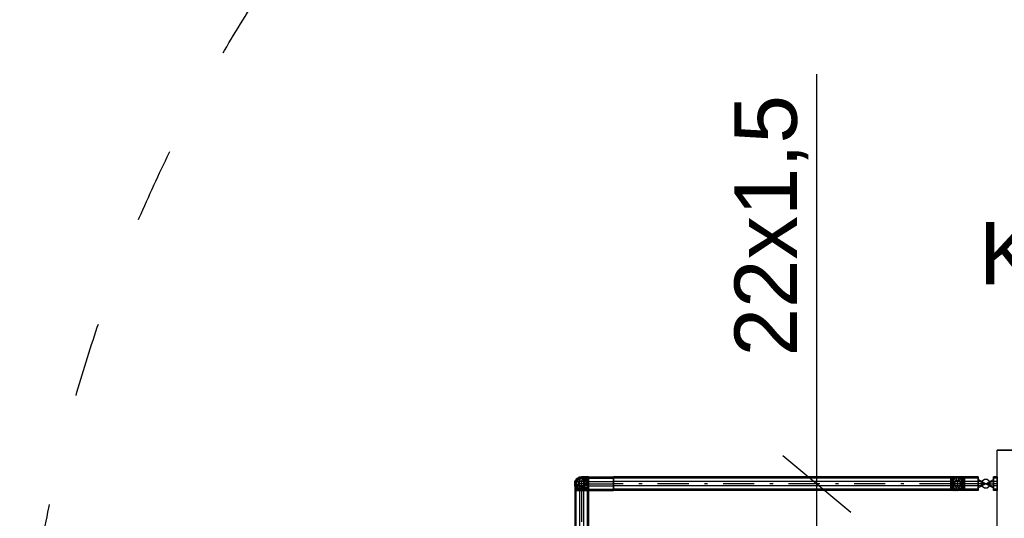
# Model space of a CAD drawing. Header units: millimetres. Extents: x 49721 to 99817, y 15126 to 82527.
# Tile 22 of 25: x 88970 to 90548, y 77772 to 78572. Entities that reach past the tile are written whole.
import ezdxf

# ---------------------------------------------------------------- set-up
doc = ezdxf.new("R2010")
doc.units = ezdxf.units.MM
doc.linetypes.add('ACAD_ISO03W100', pattern=[30, 12, -18])
doc.linetypes.add('DASHDOT', pattern=[105, 50, -25, 5, -25])
doc.layers.add('2__NP___VYKUROVACIE_TELES_', color=3, linetype='Continuous', lineweight=30)
for name, color, linetype in [('NEDEFINOVAN__POTRUBIE', 7, 'Continuous'), ('POLO_KY', 7, 'Continuous'), ('PR_VODN__POTRUBIE', 7, 'Continuous')]:
    doc.layers.add(name, color=color, linetype=linetype)
doc.styles.add('ARIAL', font='arial.ttf')

msp = doc.modelspace()

# ---------------------------------------------------------------- linework, layer by layer
msp.add_line((90192.9, 77872.9), (90302.4, 77781.8))
at = {"color": 8, "linetype": 'ACAD_ISO03W100', "ltscale": 10}
msp.add_circle((91338, 77318.7), 2368.4, dxfattribs=at)
at = {"layer": '2__NP___VYKUROVACIE_TELES_', "color": 92}
msp.add_line((90537, 77281.4), (90537, 77881.4), dxfattribs=at)
msp.add_line((90537, 77281.4), (90537, 77881.4), dxfattribs=at)
msp.add_lwpolyline([(91737, 77881.4), (90537, 77881.4), (90537, 77881.4), (91737, 77881.4), (91737, 77881.4)], dxfattribs=at)
at = {"layer": 'NEDEFINOVAN__POTRUBIE', "color": 7}
for p, q in [((90518.5, 77827.4), (90506.4, 77834)), ((90518.5, 77827.4), (90506.4, 77834)), ((90506.4, 77831.5), (90506.4, 77834)), ((90506.4, 77834), (90506.4, 77834)), ((90506.4, 77834), (90506.4, 77831.5)), ((90518.5, 77827.4), (90506.4, 77831.5)), ((90518.5, 77827.4), (90506.4, 77831.5)), ((90506.4, 77827.4), (90506.4, 77831.5)), ((90506.4, 77831.5), (90506.4, 77827.4)), ((90518.5, 77827.4), (90530.7, 77834)), ((90518.5, 77827.4), (90530.7, 77834)), ((90518.5, 77827.4), (90530.7, 77831.5)), ((90518.5, 77827.4), (90530.7, 77831.5)), ((90537, 77838.4), (90530.7, 77838.4)), ((90530.7, 77838.4), (90530.7, 77836.3)), ((90530.7, 77836.3), (90530.7, 77838.4)), ((90537, 77836.3), (90530.7, 77836.3)), ((90537, 77836.3), (90530.7, 77836.3)), ((90530.7, 77836.3), (90530.7, 77830.8)), ((90530.7, 77830.8), (90530.7, 77836.3)), ((90530.7, 77831.5), (90530.7, 77834)), ((90530.7, 77834), (90530.7, 77834)), ((90530.7, 77834), (90530.7, 77831.5)), ((90530.7, 77827.4), (90530.7, 77831.5)), ((90530.7, 77831.5), (90530.7, 77827.4)), ((90537, 77830.8), (90530.7, 77830.8)), ((90537, 77830.8), (90530.7, 77830.8)), ((90530.7, 77830.8), (90530.7, 77824)), ((90530.7, 77824), (90530.7, 77830.8)), ((90537, 77838.4), (90537, 77836.3)), ((90537, 77836.3), (90537, 77838.4)), ((90537, 77836.3), (90537, 77830.8)), ((90537, 77830.8), (90537, 77836.3)), ((90537, 77830.8), (90537, 77824)), ((90537, 77824), (90537, 77830.8)), ((90518.5, 77827.4), (90506.4, 77827.4)), ((90518.5, 77827.4), (90506.4, 77823.3)), ((90518.5, 77827.4), (90506.4, 77820.7)), ((90518.5, 77827.4), (90506.4, 77820.7)), ((90518.5, 77827.4), (90506.4, 77823.3)), ((90518.5, 77827.4), (90506.4, 77827.4)), ((90506.4, 77827.4), (90506.4, 77823.3)), ((90506.4, 77823.3), (90506.4, 77827.4)), ((90506.4, 77823.3), (90506.4, 77820.7)), ((90506.4, 77820.7), (90506.4, 77823.3)), ((90506.4, 77820.7), (90506.4, 77820.7)), ((90518.5, 77827.4), (90530.7, 77827.4)), ((90518.5, 77827.4), (90530.7, 77823.3)), ((90518.5, 77827.4), (90530.7, 77820.7)), ((90518.5, 77827.4), (90530.7, 77820.7)), ((90518.5, 77827.4), (90530.7, 77823.3)), ((90518.5, 77827.4), (90530.7, 77827.4)), ((90518.5, 77827.4), (90518.5, 77827.4)), ((90518.5, 77827.4), (90518.5, 77827.4)), ((90518.5, 77827.4), (90518.5, 77827.4)), ((90518.5, 77827.4), (90518.5, 77827.4)), ((90518.5, 77827.4), (90518.5, 77827.4)), ((90518.5, 77827.4), (90518.5, 77827.4)), ((90518.5, 77827.4), (90518.5, 77827.4)), ((90518.5, 77827.4), (90518.5, 77827.4)), ((90518.5, 77827.4), (90518.5, 77827.4)), ((90518.5, 77827.4), (90518.5, 77827.4)), ((90518.5, 77827.4), (90518.5, 77827.4)), ((90518.5, 77827.4), (90518.5, 77827.4)), ((90518.5, 77827.4), (90518.5, 77827.4)), ((90518.5, 77827.4), (90518.5, 77827.4)), ((90518.5, 77827.4), (90518.5, 77827.4)), ((90518.5, 77827.4), (90518.5, 77827.4)), ((90518.5, 77827.4), (90518.5, 77827.4)), ((90518.5, 77827.4), (90518.5, 77827.4)), ((90518.5, 77827.4), (90518.5, 77827.4)), ((90518.5, 77827.4), (90518.5, 77827.4)), ((90518.5, 77827.4), (90518.5, 77827.4)), ((90537, 77827.4), (90530.7, 77827.4)), ((90530.7, 77827.4), (90530.7, 77823.3)), ((90530.7, 77823.3), (90530.7, 77827.4)), ((90537, 77824), (90530.7, 77824)), ((90537, 77824), (90530.7, 77824)), ((90530.7, 77824), (90530.7, 77818.5)), ((90530.7, 77818.5), (90530.7, 77824)), ((90530.7, 77823.3), (90530.7, 77820.7)), ((90530.7, 77820.7), (90530.7, 77823.3)), ((90530.7, 77820.7), (90530.7, 77820.7)), ((90537, 77818.5), (90530.7, 77818.5)), ((90537, 77818.5), (90530.7, 77818.5)), ((90530.7, 77818.5), (90530.7, 77816.4)), ((90530.7, 77816.4), (90530.7, 77818.5)), ((90537, 77816.4), (90530.7, 77816.4)), ((90537, 77824), (90537, 77818.5)), ((90537, 77818.5), (90537, 77824)), ((90537, 77818.5), (90537, 77816.4)), ((90537, 77816.4), (90537, 77818.5))]:
    msp.add_line(p, q, dxfattribs=at)
msp.add_lwpolyline([(90511.5, 77827.4), (90512.9, 77823.3), (90516.4, 77820.7), (90520.7, 77820.7), (90524.2, 77823.3), (90525.5, 77827.4), (90524.2, 77831.5), (90520.7, 77834), (90516.4, 77834), (90512.9, 77831.5), (90511.5, 77827.4)], dxfattribs=at)
at = {"layer": 'POLO_KY', "color": 7}
msp.add_line((90247.6, 77335.4), (90247.6, 78484.7), dxfattribs=at)
at = {"layer": 'PR_VODN__POTRUBIE', "color": 12}
for p, q in [((89863.9, 77836.3), (89859.9, 77830.8)), ((89863.9, 77836.3), (89859.9, 77830.8)), ((89859.9, 77830.8), (89859.9, 77830.8)), ((89859.9, 77830.8), (89859.9, 77824)), ((89859.9, 77830.8), (89859.9, 77824)), ((89870.4, 77838.4), (89863.9, 77836.3)), ((89870.4, 77838.4), (89863.9, 77836.3)), ((89863.9, 77836.3), (89863.9, 77836.3)), ((89870.4, 77838.4), (89870.4, 77838.4)), ((89876.9, 77836.3), (89870.4, 77838.4)), ((89876.9, 77836.3), (89870.4, 77838.4)), ((89876.9, 77836.3), (89876.9, 77836.3)), ((89880.9, 77830.8), (89876.9, 77836.3)), ((89880.9, 77830.8), (89876.9, 77836.3)), ((89880.9, 77830.8), (89880.9, 77830.8)), ((89880.9, 77824), (89880.9, 77830.8)), ((89880.9, 77824), (89880.9, 77830.8)), ((89881.4, 77838.4), (89921.7, 77838.4)), ((89881.4, 77838.4), (89881.4, 77836.3)), ((89881.4, 77836.3), (89881.4, 77838.4)), ((89881.4, 77836.3), (89921.7, 77836.3)), ((89881.4, 77836.3), (89921.7, 77836.3)), ((89881.4, 77836.3), (89881.4, 77830.8)), ((89881.4, 77830.8), (89881.4, 77836.3)), ((89881.4, 77830.8), (89921.7, 77830.8)), ((89881.4, 77830.8), (89921.7, 77830.8)), ((89881.4, 77830.8), (89881.4, 77824)), ((89881.4, 77824), (89881.4, 77830.8)), ((90462.4, 77838.4), (89921.7, 77838.4)), ((89921.7, 77838.4), (89921.7, 77836.3)), ((89921.7, 77836.3), (89921.7, 77838.4)), ((89921.7, 77838.4), (89921.7, 77836.3)), ((89921.7, 77836.3), (89921.7, 77838.4)), ((90462.4, 77836.3), (89921.7, 77836.3)), ((90462.4, 77836.3), (89921.7, 77836.3)), ((89921.7, 77836.3), (89921.7, 77830.8)), ((89921.7, 77830.8), (89921.7, 77836.3)), ((89921.7, 77836.3), (89921.7, 77830.8)), ((89921.7, 77830.8), (89921.7, 77836.3)), ((90462.4, 77830.8), (89921.7, 77830.8)), ((90462.4, 77830.8), (89921.7, 77830.8)), ((89921.7, 77830.8), (89921.7, 77824)), ((89921.7, 77824), (89921.7, 77830.8)), ((89921.7, 77830.8), (89921.7, 77824)), ((89921.7, 77824), (89921.7, 77830.8)), ((90462.4, 77838.4), (90462.4, 77836.3)), ((90462.4, 77836.3), (90462.4, 77838.4)), ((90462.4, 77836.3), (90462.4, 77830.8)), ((90462.4, 77830.8), (90462.4, 77836.3)), ((90462.4, 77830.8), (90462.4, 77824)), ((90462.4, 77824), (90462.4, 77830.8)), ((90467, 77836.3), (90463, 77830.8)), ((90467, 77836.3), (90463, 77830.8)), ((90463, 77830.8), (90463, 77830.8)), ((90463, 77830.8), (90463, 77824)), ((90463, 77830.8), (90463, 77824)), ((90473.4, 77838.4), (90467, 77836.3)), ((90473.4, 77838.4), (90467, 77836.3)), ((90467, 77836.3), (90467, 77836.3)), ((90473.4, 77838.4), (90473.4, 77838.4)), ((90479.9, 77836.3), (90473.4, 77838.4)), ((90479.9, 77836.3), (90473.4, 77838.4)), ((90479.9, 77836.3), (90479.9, 77836.3)), ((90483.9, 77830.8), (90479.9, 77836.3)), ((90483.9, 77830.8), (90479.9, 77836.3)), ((90483.9, 77830.8), (90483.9, 77830.8)), ((90483.9, 77824), (90483.9, 77830.8)), ((90483.9, 77824), (90483.9, 77830.8)), ((90506.4, 77838.4), (90484.4, 77838.4)), ((90484.4, 77838.4), (90484.4, 77836.3)), ((90484.4, 77836.3), (90484.4, 77838.4)), ((90506.4, 77836.3), (90484.4, 77836.3)), ((90506.4, 77836.3), (90484.4, 77836.3)), ((90484.4, 77836.3), (90484.4, 77830.8)), ((90484.4, 77830.8), (90484.4, 77836.3)), ((90506.4, 77830.8), (90484.4, 77830.8)), ((90506.4, 77830.8), (90484.4, 77830.8)), ((90484.4, 77830.8), (90484.4, 77824)), ((90484.4, 77824), (90484.4, 77830.8)), ((90506.4, 77838.4), (90506.4, 77836.3)), ((90506.4, 77836.3), (90506.4, 77838.4)), ((90506.4, 77836.3), (90506.4, 77830.8)), ((90506.4, 77830.8), (90506.4, 77836.3)), ((90506.4, 77830.8), (90506.4, 77824)), ((90506.4, 77824), (90506.4, 77830.8)), ((89859.4, 77816.4), (89859.4, 77081.4)), ((89859.4, 77816.4), (89861.5, 77816.4)), ((89861.5, 77816.4), (89859.4, 77816.4)), ((89859.9, 77824), (89859.9, 77824)), ((89859.9, 77824), (89863.9, 77818.5)), ((89859.9, 77824), (89863.9, 77818.5)), ((89861.5, 77816.4), (89861.5, 77081.4)), ((89861.5, 77816.4), (89861.5, 77081.4)), ((89861.5, 77816.4), (89867, 77816.4)), ((89867, 77816.4), (89861.5, 77816.4)), ((89863.9, 77818.5), (89863.9, 77818.5)), ((89863.9, 77818.5), (89870.4, 77816.4)), ((89863.9, 77818.5), (89870.4, 77816.4)), ((89867, 77816.4), (89867, 77081.4)), ((89867, 77816.4), (89867, 77081.4)), ((89867, 77816.4), (89873.8, 77816.4)), ((89873.8, 77816.4), (89867, 77816.4)), ((89870.4, 77816.4), (89876.9, 77818.5)), ((89870.4, 77816.4), (89876.9, 77818.5)), ((89870.4, 77816.4), (89870.4, 77816.4)), ((89873.8, 77816.4), (89873.8, 77081.4)), ((89873.8, 77816.4), (89873.8, 77081.4)), ((89873.8, 77816.4), (89879.3, 77816.4)), ((89879.3, 77816.4), (89873.8, 77816.4)), ((89876.9, 77818.5), (89880.9, 77824)), ((89876.9, 77818.5), (89880.9, 77824)), ((89876.9, 77818.5), (89876.9, 77818.5)), ((89879.3, 77816.4), (89879.3, 77081.4)), ((89879.3, 77816.4), (89879.3, 77081.4)), ((89879.3, 77816.4), (89881.4, 77816.4)), ((89881.4, 77816.4), (89879.3, 77816.4)), ((89880.9, 77824), (89880.9, 77824)), ((89881.4, 77824), (89921.7, 77824)), ((89881.4, 77824), (89921.7, 77824)), ((89881.4, 77824), (89881.4, 77818.5)), ((89881.4, 77818.5), (89881.4, 77824)), ((89881.4, 77818.5), (89921.7, 77818.5)), ((89881.4, 77818.5), (89921.7, 77818.5)), ((89881.4, 77818.5), (89881.4, 77816.4)), ((89881.4, 77816.4), (89881.4, 77818.5)), ((89881.4, 77816.4), (89881.4, 77081.4)), ((89881.4, 77816.4), (89921.7, 77816.4)), ((90462.4, 77824), (89921.7, 77824)), ((90462.4, 77824), (89921.7, 77824)), ((89921.7, 77824), (89921.7, 77818.5)), ((89921.7, 77818.5), (89921.7, 77824)), ((89921.7, 77824), (89921.7, 77818.5)), ((89921.7, 77818.5), (89921.7, 77824)), ((90462.4, 77818.5), (89921.7, 77818.5)), ((90462.4, 77818.5), (89921.7, 77818.5)), ((89921.7, 77818.5), (89921.7, 77816.4)), ((89921.7, 77816.4), (89921.7, 77818.5)), ((89921.7, 77818.5), (89921.7, 77816.4)), ((89921.7, 77816.4), (89921.7, 77818.5)), ((90462.4, 77816.4), (89921.7, 77816.4)), ((90462.4, 77824), (90462.4, 77818.5)), ((90462.4, 77818.5), (90462.4, 77824)), ((90462.4, 77818.5), (90462.4, 77816.4)), ((90462.4, 77816.4), (90462.4, 77818.5)), ((90463, 77824), (90463, 77824)), ((90463, 77824), (90467, 77818.5)), ((90463, 77824), (90467, 77818.5)), ((90467, 77818.5), (90467, 77818.5)), ((90467, 77818.5), (90473.4, 77816.4)), ((90467, 77818.5), (90473.4, 77816.4)), ((90473.4, 77816.4), (90479.9, 77818.5)), ((90473.4, 77816.4), (90479.9, 77818.5)), ((90473.4, 77816.4), (90473.4, 77816.4)), ((90479.9, 77818.5), (90483.9, 77824)), ((90479.9, 77818.5), (90483.9, 77824)), ((90479.9, 77818.5), (90479.9, 77818.5)), ((90483.9, 77824), (90483.9, 77824)), ((90506.4, 77824), (90484.4, 77824)), ((90506.4, 77824), (90484.4, 77824)), ((90484.4, 77824), (90484.4, 77818.5)), ((90484.4, 77818.5), (90484.4, 77824)), ((90506.4, 77818.5), (90484.4, 77818.5)), ((90506.4, 77818.5), (90484.4, 77818.5)), ((90484.4, 77818.5), (90484.4, 77816.4)), ((90484.4, 77816.4), (90484.4, 77818.5)), ((90506.4, 77816.4), (90484.4, 77816.4)), ((90506.4, 77824), (90506.4, 77818.5)), ((90506.4, 77818.5), (90506.4, 77824)), ((90506.4, 77818.5), (90506.4, 77816.4)), ((90506.4, 77816.4), (90506.4, 77818.5))]:
    msp.add_line(p, q, dxfattribs=at)
at = {"layer": 'PR_VODN__POTRUBIE', "color": 160, "linetype": 'DASHDOT'}
for p, q in [((89870.4, 77816.4), (89870.4, 77081.4)), ((89881.4, 77827.4), (89921.7, 77827.4)), ((90462.4, 77827.4), (89921.7, 77827.4)), ((90506.4, 77827.4), (90484.4, 77827.4))]:
    msp.add_line(p, q, dxfattribs=at)
at = {"layer": 'PR_VODN__POTRUBIE', "color": 12}
for points in [[(89859.4, 77827.4), (89861.5, 77820.9), (89867, 77816.9), (89873.8, 77816.9), (89879.3, 77820.9), (89881.4, 77827.4), (89879.3, 77833.9), (89873.8, 77837.9), (89867, 77837.9), (89861.5, 77833.9), (89859.4, 77827.4)], [(89859.4, 77827), (89861.5, 77820.8), (89867, 77816.9), (89873.8, 77816.9), (89879.3, 77820.8), (89881.4, 77827), (89879.3, 77833.3), (89873.8, 77837.1), (89867, 77837.1), (89861.5, 77833.3), (89859.4, 77827)], [(89859.4, 77825.9), (89861.5, 77820.3), (89867, 77816.9), (89873.8, 77816.9), (89879.3, 77820.3), (89881.4, 77825.9), (89879.3, 77831.5), (89873.8, 77835), (89867, 77835), (89861.5, 77831.5), (89859.4, 77825.9)], [(89859.4, 77824.2), (89861.5, 77819.6), (89867, 77816.8), (89873.8, 77816.8), (89879.3, 77819.6), (89881.4, 77824.2), (89879.3, 77828.7), (89873.8, 77831.6), (89867, 77831.6), (89861.5, 77828.7), (89859.4, 77824.2)], [(89870.4, 77838.4), (89876.9, 77836.3), (89880.9, 77830.8), (89880.9, 77824), (89876.9, 77818.5), (89870.4, 77816.4), (89863.9, 77818.5), (89859.9, 77824), (89859.9, 77830.8), (89863.9, 77836.3), (89870.4, 77838.4)], [(89881.4, 77830.8), (89875.8, 77830.8), (89870.7, 77830.8), (89866.2, 77830.8), (89862.8, 77830.8), (89860.7, 77830.8), (89859.9, 77830.8)], [(89870.8, 77838.4), (89877, 77836.3), (89880.9, 77830.8), (89880.9, 77824), (89877, 77818.5), (89870.8, 77816.4), (89864.5, 77818.5), (89860.7, 77824), (89860.7, 77830.8), (89864.5, 77836.3), (89870.8, 77838.4)], [(89861.5, 77833.9), (89861.5, 77833.3), (89861.5, 77831.5), (89861.5, 77828.7), (89861.5, 77825.1), (89861.5, 77820.9), (89861.5, 77816.4)], [(89871.9, 77838.4), (89877.5, 77836.3), (89880.9, 77830.8), (89880.9, 77824), (89877.5, 77818.5), (89871.9, 77816.4), (89866.3, 77818.5), (89862.8, 77824), (89862.8, 77830.8), (89866.3, 77836.3), (89871.9, 77838.4)], [(89881.4, 77836.3), (89876.9, 77836.3), (89872.7, 77836.3), (89869.1, 77836.3), (89866.3, 77836.3), (89864.5, 77836.3), (89863.9, 77836.3)], [(89873.6, 77838.4), (89878.2, 77836.3), (89881, 77830.8), (89881, 77824), (89878.2, 77818.5), (89873.6, 77816.4), (89869.1, 77818.5), (89866.2, 77824), (89866.2, 77830.8), (89869.1, 77836.3), (89873.6, 77838.4)], [(89867, 77837.9), (89867, 77837.1), (89867, 77835), (89867, 77831.6), (89867, 77827.1), (89867, 77821.9), (89867, 77816.4)], [(89881.4, 77838.4), (89878.6, 77838.4), (89875.9, 77838.4), (89873.6, 77838.4), (89871.9, 77838.4), (89870.8, 77838.4), (89870.4, 77838.4)], [(89875.9, 77838.4), (89879.1, 77836.3), (89881.1, 77830.8), (89881.1, 77824), (89879.1, 77818.5), (89875.9, 77816.4), (89872.7, 77818.5), (89870.7, 77824), (89870.7, 77830.8), (89872.7, 77836.3), (89875.9, 77838.4)], [(89873.8, 77837.9), (89873.8, 77837.1), (89873.8, 77835), (89873.8, 77831.6), (89873.8, 77827.1), (89873.8, 77821.9), (89873.8, 77816.4)], [(89878.6, 77838.4), (89880.2, 77836.3), (89881.3, 77830.8), (89881.3, 77824), (89880.2, 77818.5), (89878.6, 77816.4), (89876.9, 77818.5), (89875.8, 77824), (89875.8, 77830.8), (89876.9, 77836.3), (89878.6, 77838.4)], [(89881.4, 77836.3), (89880.2, 77836.3), (89879.1, 77836.3), (89878.2, 77836.3), (89877.5, 77836.3), (89877, 77836.3), (89876.9, 77836.3)], [(89879.3, 77833.9), (89879.3, 77833.3), (89879.3, 77831.5), (89879.3, 77828.7), (89879.3, 77825.1), (89879.3, 77820.9), (89879.3, 77816.4)], [(89881.4, 77830.8), (89881.3, 77830.8), (89881.1, 77830.8), (89881, 77830.8), (89880.9, 77830.8), (89880.9, 77830.8), (89880.9, 77830.8)], [(89881.4, 77838.4), (89881.4, 77836.3), (89881.4, 77830.8), (89881.4, 77824), (89881.4, 77818.5), (89881.4, 77816.4), (89881.4, 77818.5), (89881.4, 77824), (89881.4, 77830.8), (89881.4, 77836.3), (89881.4, 77838.4)], [(90462.4, 77838.4), (90462.4, 77836.3), (90462.4, 77830.8), (90462.4, 77824), (90462.4, 77818.5), (90462.4, 77816.4), (90462.4, 77818.5), (90462.4, 77824), (90462.4, 77830.8), (90462.4, 77836.3), (90462.4, 77838.4)], [(90473.4, 77838.4), (90473.1, 77838.4), (90472, 77838.4), (90470.2, 77838.4), (90467.9, 77838.4), (90465.3, 77838.4), (90462.4, 77838.4)], [(90467, 77836.3), (90466.8, 77836.3), (90466.4, 77836.3), (90465.6, 77836.3), (90464.7, 77836.3), (90463.6, 77836.3), (90462.4, 77836.3)], [(90479.9, 77836.3), (90479.3, 77836.3), (90477.6, 77836.3), (90474.8, 77836.3), (90471.2, 77836.3), (90467, 77836.3), (90462.4, 77836.3)], [(90463, 77830.8), (90463, 77830.8), (90462.9, 77830.8), (90462.8, 77830.8), (90462.7, 77830.8), (90462.6, 77830.8), (90462.4, 77830.8)], [(90483.9, 77830.8), (90483.2, 77830.8), (90481, 77830.8), (90477.6, 77830.8), (90473.2, 77830.8), (90468, 77830.8), (90462.4, 77830.8)], [(90465.3, 77838.4), (90463.6, 77836.3), (90462.6, 77830.8), (90462.6, 77824), (90463.6, 77818.5), (90465.3, 77816.4), (90467, 77818.5), (90468, 77824), (90468, 77830.8), (90467, 77836.3), (90465.3, 77838.4)], [(90467.9, 77838.4), (90464.7, 77836.3), (90462.7, 77830.8), (90462.7, 77824), (90464.7, 77818.5), (90467.9, 77816.4), (90471.2, 77818.5), (90473.2, 77824), (90473.2, 77830.8), (90471.2, 77836.3), (90467.9, 77838.4)], [(90470.2, 77838.4), (90465.6, 77836.3), (90462.8, 77830.8), (90462.8, 77824), (90465.6, 77818.5), (90470.2, 77816.4), (90474.8, 77818.5), (90477.6, 77824), (90477.6, 77830.8), (90474.8, 77836.3), (90470.2, 77838.4)], [(90472, 77838.4), (90466.4, 77836.3), (90462.9, 77830.8), (90462.9, 77824), (90466.4, 77818.5), (90472, 77816.4), (90477.6, 77818.5), (90481, 77824), (90481, 77830.8), (90477.6, 77836.3), (90472, 77838.4)], [(90473.4, 77838.4), (90479.9, 77836.3), (90483.9, 77830.8), (90483.9, 77824), (90479.9, 77818.5), (90473.4, 77816.4), (90467, 77818.5), (90463, 77824), (90463, 77830.8), (90467, 77836.3), (90473.4, 77838.4)], [(90473.4, 77838.4), (90467, 77836.3), (90463, 77830.8), (90463, 77824), (90467, 77818.5), (90473.4, 77816.4), (90479.9, 77818.5), (90483.9, 77824), (90483.9, 77830.8), (90479.9, 77836.3), (90473.4, 77838.4)], [(90473.1, 77838.4), (90466.8, 77836.3), (90463, 77830.8), (90463, 77824), (90466.8, 77818.5), (90473.1, 77816.4), (90479.3, 77818.5), (90483.2, 77824), (90483.2, 77830.8), (90479.3, 77836.3), (90473.1, 77838.4)], [(90484.4, 77830.8), (90478.9, 77830.8), (90473.7, 77830.8), (90469.3, 77830.8), (90465.8, 77830.8), (90463.7, 77830.8), (90463, 77830.8)], [(90473.8, 77838.4), (90480.1, 77836.3), (90483.9, 77830.8), (90483.9, 77824), (90480.1, 77818.5), (90473.8, 77816.4), (90467.6, 77818.5), (90463.7, 77824), (90463.7, 77830.8), (90467.6, 77836.3), (90473.8, 77838.4)], [(90474.9, 77838.4), (90480.5, 77836.3), (90484, 77830.8), (90484, 77824), (90480.5, 77818.5), (90474.9, 77816.4), (90469.3, 77818.5), (90465.8, 77824), (90465.8, 77830.8), (90469.3, 77836.3), (90474.9, 77838.4)], [(90484.4, 77836.3), (90479.9, 77836.3), (90475.7, 77836.3), (90472.1, 77836.3), (90469.3, 77836.3), (90467.6, 77836.3), (90467, 77836.3)], [(90476.7, 77838.4), (90481.2, 77836.3), (90484.1, 77830.8), (90484.1, 77824), (90481.2, 77818.5), (90476.7, 77816.4), (90472.1, 77818.5), (90469.3, 77824), (90469.3, 77830.8), (90472.1, 77836.3), (90476.7, 77838.4)], [(90484.4, 77838.4), (90481.6, 77838.4), (90478.9, 77838.4), (90476.7, 77838.4), (90474.9, 77838.4), (90473.8, 77838.4), (90473.4, 77838.4)], [(90478.9, 77838.4), (90482.2, 77836.3), (90484.2, 77830.8), (90484.2, 77824), (90482.2, 77818.5), (90478.9, 77816.4), (90475.7, 77818.5), (90473.7, 77824), (90473.7, 77830.8), (90475.7, 77836.3), (90478.9, 77838.4)], [(90481.6, 77838.4), (90483.3, 77836.3), (90484.3, 77830.8), (90484.3, 77824), (90483.3, 77818.5), (90481.6, 77816.4), (90479.9, 77818.5), (90478.9, 77824), (90478.9, 77830.8), (90479.9, 77836.3), (90481.6, 77838.4)], [(90484.4, 77836.3), (90483.3, 77836.3), (90482.2, 77836.3), (90481.2, 77836.3), (90480.5, 77836.3), (90480.1, 77836.3), (90479.9, 77836.3)], [(90484.4, 77830.8), (90484.3, 77830.8), (90484.2, 77830.8), (90484.1, 77830.8), (90484, 77830.8), (90483.9, 77830.8), (90483.9, 77830.8)], [(90484.4, 77838.4), (90484.4, 77836.3), (90484.4, 77830.8), (90484.4, 77824), (90484.4, 77818.5), (90484.4, 77816.4), (90484.4, 77818.5), (90484.4, 77824), (90484.4, 77830.8), (90484.4, 77836.3), (90484.4, 77838.4)], [(89859.4, 77827.4), (89859.4, 77827), (89859.4, 77825.9), (89859.4, 77824.2), (89859.4, 77821.9), (89859.4, 77819.2), (89859.4, 77816.4)], [(89859.4, 77821.9), (89861.5, 77818.7), (89867, 77816.7), (89873.8, 77816.7), (89879.3, 77818.7), (89881.4, 77821.9), (89879.3, 77825.1), (89873.8, 77827.1), (89867, 77827.1), (89861.5, 77825.1), (89859.4, 77821.9)], [(89859.4, 77819.2), (89861.5, 77817.6), (89867, 77816.5), (89873.8, 77816.5), (89879.3, 77817.6), (89881.4, 77819.2), (89879.3, 77820.9), (89873.8, 77821.9), (89867, 77821.9), (89861.5, 77820.9), (89859.4, 77819.2)], [(89859.4, 77816.4), (89861.5, 77816.4), (89867, 77816.4), (89873.8, 77816.4), (89879.3, 77816.4), (89881.4, 77816.4), (89879.3, 77816.4), (89873.8, 77816.4), (89867, 77816.4), (89861.5, 77816.4), (89859.4, 77816.4)], [(89881.4, 77824), (89875.8, 77824), (89870.7, 77824), (89866.2, 77824), (89862.8, 77824), (89860.7, 77824), (89859.9, 77824)], [(89861.5, 77820.9), (89861.5, 77820.8), (89861.5, 77820.3), (89861.5, 77819.6), (89861.5, 77818.7), (89861.5, 77817.6), (89861.5, 77816.4)], [(89881.4, 77818.5), (89876.9, 77818.5), (89872.7, 77818.5), (89869.1, 77818.5), (89866.3, 77818.5), (89864.5, 77818.5), (89863.9, 77818.5)], [(89867, 77816.9), (89867, 77816.9), (89867, 77816.9), (89867, 77816.8), (89867, 77816.7), (89867, 77816.5), (89867, 77816.4)], [(89881.4, 77816.4), (89878.6, 77816.4), (89875.9, 77816.4), (89873.6, 77816.4), (89871.9, 77816.4), (89870.8, 77816.4), (89870.4, 77816.4)], [(89873.8, 77816.9), (89873.8, 77816.9), (89873.8, 77816.9), (89873.8, 77816.8), (89873.8, 77816.7), (89873.8, 77816.5), (89873.8, 77816.4)], [(89881.4, 77818.5), (89880.2, 77818.5), (89879.1, 77818.5), (89878.2, 77818.5), (89877.5, 77818.5), (89877, 77818.5), (89876.9, 77818.5)], [(89879.3, 77820.9), (89879.3, 77820.8), (89879.3, 77820.3), (89879.3, 77819.6), (89879.3, 77818.7), (89879.3, 77817.6), (89879.3, 77816.4)], [(89881.4, 77824), (89881.3, 77824), (89881.1, 77824), (89881, 77824), (89880.9, 77824), (89880.9, 77824), (89880.9, 77824)], [(89881.4, 77827.4), (89881.4, 77827), (89881.4, 77825.9), (89881.4, 77824.2), (89881.4, 77821.9), (89881.4, 77819.2), (89881.4, 77816.4)], [(90463, 77824), (90463, 77824), (90462.9, 77824), (90462.8, 77824), (90462.7, 77824), (90462.6, 77824), (90462.4, 77824)], [(90483.9, 77824), (90483.2, 77824), (90481, 77824), (90477.6, 77824), (90473.2, 77824), (90468, 77824), (90462.4, 77824)], [(90467, 77818.5), (90466.8, 77818.5), (90466.4, 77818.5), (90465.6, 77818.5), (90464.7, 77818.5), (90463.6, 77818.5), (90462.4, 77818.5)], [(90479.9, 77818.5), (90479.3, 77818.5), (90477.6, 77818.5), (90474.8, 77818.5), (90471.2, 77818.5), (90467, 77818.5), (90462.4, 77818.5)], [(90473.4, 77816.4), (90473.1, 77816.4), (90472, 77816.4), (90470.2, 77816.4), (90467.9, 77816.4), (90465.3, 77816.4), (90462.4, 77816.4)], [(90484.4, 77824), (90478.9, 77824), (90473.7, 77824), (90469.3, 77824), (90465.8, 77824), (90463.7, 77824), (90463, 77824)], [(90484.4, 77818.5), (90479.9, 77818.5), (90475.7, 77818.5), (90472.1, 77818.5), (90469.3, 77818.5), (90467.6, 77818.5), (90467, 77818.5)], [(90484.4, 77816.4), (90481.6, 77816.4), (90478.9, 77816.4), (90476.7, 77816.4), (90474.9, 77816.4), (90473.8, 77816.4), (90473.4, 77816.4)], [(90484.4, 77818.5), (90483.3, 77818.5), (90482.2, 77818.5), (90481.2, 77818.5), (90480.5, 77818.5), (90480.1, 77818.5), (90479.9, 77818.5)], [(90484.4, 77824), (90484.3, 77824), (90484.2, 77824), (90484.1, 77824), (90484, 77824), (90483.9, 77824), (90483.9, 77824)]]:
    msp.add_lwpolyline(points, dxfattribs=at)
at = {"layer": 'PR_VODN__POTRUBIE', "color": 160, "linetype": 'DASHDOT'}
for points in [[(89870.4, 77838.4), (89863.9, 77836.3), (89859.9, 77830.8), (89859.9, 77824), (89863.9, 77818.5), (89870.4, 77816.4), (89876.9, 77818.5), (89880.9, 77824), (89880.9, 77830.8), (89876.9, 77836.3), (89870.4, 77838.4)], [(90473.4, 77838.4), (90467, 77836.3), (90463, 77830.8), (90463, 77824), (90467, 77818.5), (90473.4, 77816.4), (90479.9, 77818.5), (90483.9, 77824), (90483.9, 77830.8), (90479.9, 77836.3), (90473.4, 77838.4)], [(89870.4, 77827.4), (89870.4, 77826.9), (89870.4, 77825.3), (89870.4, 77822.9), (89870.4, 77819.8), (89870.4, 77816.4)], [(89881.4, 77827.4), (89878, 77827.4), (89874.9, 77827.4), (89872.5, 77827.4), (89870.9, 77827.4), (89870.4, 77827.4)], [(89921.7, 77827.4), (89921.7, 77827.4)], [(90473.4, 77827.4), (90472.9, 77827.4), (90471.3, 77827.4), (90468.9, 77827.4), (90465.8, 77827.4), (90462.4, 77827.4)], [(90484.4, 77827.4), (90481, 77827.4), (90478, 77827.4), (90475.5, 77827.4), (90474, 77827.4), (90473.4, 77827.4)]]:
    msp.add_lwpolyline(points, dxfattribs=at)

# ---------------------------------------------------------------- texts
at = {"layer": 'POLO_KY', "color": 7, "style": 'ARIAL'}
msp.add_text('22x1,5', height=100, rotation=90, dxfattribs=at).set_placement((90215.6, 78031.6))
msp.add_text('KORAD 22K 6/12 - A', height=100, dxfattribs=at).set_placement((90507.5, 78147.4))

doc.saveas('drawing.dxf')
